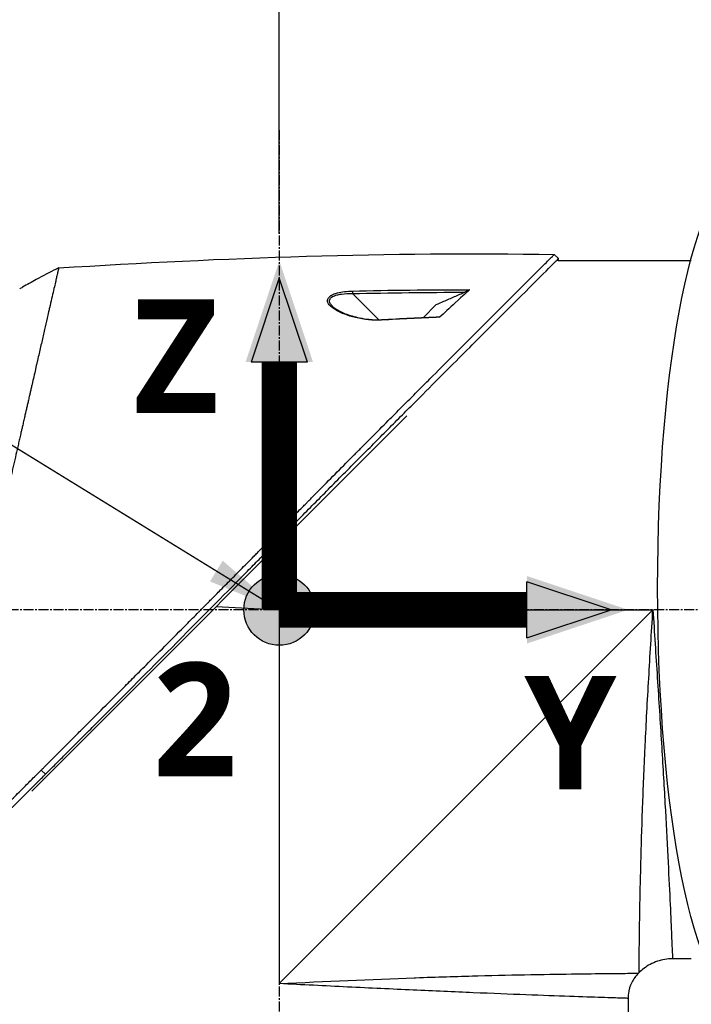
# Model space of a CAD drawing. Header units: millimetres. Extents: x 0 to 4378, y 0 to 2376.
# Tile 134 of 229: x 1490 to 1604, y 1203 to 1369. Entities that reach past the tile are written whole.
import ezdxf

# ---------------------------------------------------------------- set-up
doc = ezdxf.new("R2010")
doc.units = ezdxf.units.MM
doc.header["$LTSCALE"] = 0.2
doc.linetypes.add('CENTER2', pattern=[1.125, 0.75, -0.125, 0.125, -0.125])
for name, color, linetype in [('02_Center Line', 1, 'CENTER2'), ('07_Special Line2', 76, 'Continuous'), ('12_Before Rev.Num.', 5, 'Continuous'), ('13_After Rev.Num.', 6, 'Continuous')]:
    doc.layers.add(name, color=color, linetype=linetype)
doc.layers.add('14_Mark', color=7, linetype='Continuous', true_color=0xe03c31)
doc.styles.add('Rainbow-5.0 Style', font='malgunsl.ttf')
doc.dimstyles.new('Rainbow-5.0 Style', dxfattribs={"dimtxt": 4, "dimasz": 2.5, "dimexe": 1, "dimexo": 1, "dimgap": 1, "dimtad": 1, "dimdsep": 46, "dimtxsty": 'Rainbow-5.0 Style', "dimcen": 0, "dimclrd": 251, "dimclre": 251, "dimclrt": 7, "dimazin": 3, "dimtp": 0.1, "dimtm": 0.1, "dimtfac": 0.61, "dimtmove": 0, "dimatfit": 3, "dimfxl": 1, "dimlwd": -1, "dimlwe": -1, "dimarcsym": 1})

# ---------------------------------------------------------------- blocks, each defined once
blk = doc.blocks.new('A$Cba8e81c6')
for p, q in [((-140.27, 669.07), (-140.98, 669.78)), ((-140.3, 668.7), (-140.27, 669.07)), ((-117.8, 668.7), (-140.3, 668.7)), ((-176.8, 663.44), (-176.8, 663.44)), ((-176.8, 663.1), (-176.8, 663.1)), ((-175.09, 663.15), (-170.68, 658.74)), ((-163.09, 659.13), (-160.99, 661.23)), ((-170.59, 658.65), (-170.59, 658.65)), ((-229.34, 579.04), (-165.9, 642.49)), ((-187.5, 609.7), (-188.04, 620.35)), ((-198.15, 610.24), (-187.5, 609.7)), ((-187.5, 609.7), (-124.3, 609.7)), ((-187.5, 609.7), (-187.5, 546.5)), ((-124.3, 609.7), (-187.5, 546.5)), ((-227.06, 581.89), (-227.77, 582.6)), ((-117.8, 550.7), (-120.99, 550.7)), ((-126.74, 548.26), (-126.64, 548.36)), ((-128.5, 544.01), (-128.5, 535.5))]:
    blk.add_line(p, q)
for centre, radius, start, end in [((-187.17, 589.64), 86.47, 116.0828, 118.646), ((-187.17, 589.63), 86.48, 118.646, 120.3958)]:
    blk.add_arc(centre, radius, start, end)
for centre, major_axis, ratio, start_param, end_param in [((-187.17, 589.63), (-62.83, -59.43), 1, 4.404955, 4.409974), ((-189.55, 592.55), (65.75, 53.33), 0.977068, 1.416312, 1.42047), ((-175.08, 663.14), (0.012, -0.5), 0.024071, 3.598315, 4.687114), ((-170.2, 658.25), (-0.029, 0.499), 0.0232, 5.671142, 6.283186)]:
    blk.add_ellipse(centre, major_axis=major_axis, ratio=ratio, start_param=start_param, end_param=end_param)
for points, knots in [([(-227.77, 582.6), (-227.76, 582.61), (-227.61, 582.76), (-227.53, 582.84), (-227.47, 582.89), (-227.29, 583.07), (-227.18, 583.19), (-226.82, 583.55), (-226.58, 583.79), (-225.85, 584.52), (-225.36, 585), (-223.89, 586.48), (-222.89, 587.47), (-221.64, 588.73), (-221.39, 588.98), (-220.82, 589.55), (-220.49, 589.87), (-219.57, 590.8), (-218.96, 591.41), (-218.22, 592.14), (-218.1, 592.26), (-217.87, 592.5), (-217.76, 592.61), (-216.48, 593.89), (-215.3, 595.08), (-213.42, 596.96), (-212.74, 597.64), (-211.26, 599.13), (-210.47, 599.92), (-207.55, 602.85), (-205.41, 605), (-202.54, 607.9), (-201.82, 608.62), (-200.99, 609.45), (-200.89, 609.56), (-200.7, 609.74), (-200.62, 609.83), (-200.45, 610), (-200.36, 610.09), (-200.16, 610.29), (-200.05, 610.4), (-199.85, 610.6), (-199.77, 610.69), (-199.56, 610.89), (-199.44, 611.02), (-199.22, 611.25), (-199.11, 611.35), (-198.48, 611.99), (-197.95, 612.52), (-196.74, 613.75), (-196.05, 614.45), (-194.66, 615.85), (-193.96, 616.56), (-192.82, 617.72), (-192.37, 618.17), (-191.83, 618.73), (-191.72, 618.83), (-191.44, 619.12), (-191.25, 619.31), (-190.61, 619.96), (-190.16, 620.42), (-189.46, 621.12), (-189.22, 621.37), (-188.89, 621.7), (-188.81, 621.79), (-188.68, 621.92), (-188.63, 621.96), (-188.49, 622.11), (-188.39, 622.21), (-188.14, 622.46), (-187.99, 622.61), (-187.65, 622.96), (-187.46, 623.15), (-187.1, 623.51), (-186.92, 623.69), (-186.68, 623.93), (-186.62, 623.99), (-186.42, 624.2), (-186.26, 624.36), (-185.87, 624.75), (-185.66, 624.97), (-185.27, 625.36), (-185.11, 625.52), (-184.78, 625.85), (-184.62, 626.02), (-184.2, 626.44), (-183.94, 626.7), (-183.49, 627.15), (-183.31, 627.34), (-182.98, 627.67), (-182.84, 627.81), (-182.63, 628.02), (-182.56, 628.09), (-182.29, 628.37), (-182.08, 628.57), (-180.97, 629.7), (-180.06, 630.62), (-178.17, 632.52), (-177.2, 633.5), (-175.85, 634.86), (-175.47, 635.24), (-174.91, 635.81), (-174.73, 635.99), (-174.11, 636.61), (-173.68, 637.04), (-172.81, 637.92), (-172.36, 638.36), (-170.96, 639.77), (-170.01, 640.73), (-168.29, 642.46), (-167.52, 643.23), (-165.87, 644.89), (-164.98, 645.78), (-163.41, 647.36), (-162.71, 648.05), (-159.38, 651.4), (-156.85, 653.92), (-154.01, 656.76), (-153.52, 657.26), (-152.56, 658.21), (-152.1, 658.68), (-149.9, 660.88), (-148.29, 662.48), (-146.26, 664.51), (-145.67, 665.1), (-144.6, 666.16), (-144.12, 666.64), (-142.84, 667.92), (-142.18, 668.58), (-141.5, 669.26), (-141.33, 669.43), (-141.05, 669.7), (-140.98, 669.78), (-140.98, 669.78)], [-6.229962, -6.229962, -6.229962, -6.229962, -6.227864, -6.227864, -6.219552, -6.219552, -6.202929, -6.202929, -6.16968, -6.16968, -6.103208, -6.103208, -5.970065, -5.970065, -5.937453, -5.937453, -5.895346, -5.895346, -5.816119, -5.816119, -5.800362, -5.800362, -5.786281, -5.786281, -5.635887, -5.635887, -5.550128, -5.550128, -5.451964, -5.451964, -5.19041, -5.19041, -5.103809, -5.103809, -5.091041, -5.091041, -5.081268, -5.081268, -5.070806, -5.070806, -5.057101, -5.057101, -5.047416, -5.047416, -5.032993, -5.032993, -5.021064, -5.021064, -4.959513, -4.959513, -4.879662, -4.879662, -4.798866, -4.798866, -4.746913, -4.746913, -4.735039, -4.735039, -4.713278, -4.713278, -4.660559, -4.660559, -4.631405, -4.631405, -4.620962, -4.620962, -4.61581, -4.61581, -4.603824, -4.603824, -4.585775, -4.585775, -4.565126, -4.565126, -4.545061, -4.545061, -4.538129, -4.538129, -4.518662, -4.518662, -4.489931, -4.489931, -4.468034, -4.468034, -4.446173, -4.446173, -4.412022, -4.412022, -4.38742, -4.38742, -4.368644, -4.368644, -4.359076, -4.359076, -4.331844, -4.331844, -4.208918, -4.208918, -4.076245, -4.076245, -4.023995, -4.023995, -3.998904, -3.998904, -3.939656, -3.939656, -3.878964, -3.878964, -3.746371, -3.746371, -3.637173, -3.637173, -3.509455, -3.509455, -3.406658, -3.406658, -3.009825, -3.009825, -2.924337, -2.924337, -2.84138, -2.84138, -2.519502, -2.519502, -2.374871, -2.374871, -2.235834, -2.235834, -1.965462, -1.965462, -1.83333, -1.83333, -1.674568, -1.674568, -1.674568, -1.674568]), ([(-224.8, 667.49), (-224.8, 667.49), (-224.8, 667.49), (-224.8, 667.49), (-224.8, 667.48), (-224.81, 667.47), (-224.81, 667.47), (-224.81, 667.45), (-224.82, 667.42), (-224.83, 667.38), (-224.84, 667.35), (-224.85, 667.31), (-224.86, 667.25), (-224.88, 667.2), (-224.89, 667.14), (-224.91, 667.06), (-224.93, 666.99), (-224.94, 666.91), (-224.97, 666.82), (-224.99, 666.73), (-225.01, 666.63), (-225.03, 666.52), (-225.08, 666.32), (-225.14, 666.07), (-225.21, 665.77), (-225.22, 665.72), (-225.23, 665.66), (-225.25, 665.6), (-225.29, 665.43), (-225.34, 665.18), (-225.43, 664.81), (-225.49, 664.52), (-225.58, 664.14), (-225.69, 663.65), (-225.78, 663.27), (-225.88, 662.82), (-226.01, 662.29), (-226.11, 661.83), (-226.23, 661.32), (-226.36, 660.73), (-226.41, 660.51), (-226.46, 660.29), (-226.52, 660.05), (-226.6, 659.7), (-226.68, 659.35), (-226.76, 658.98), (-226.9, 658.37), (-227.05, 657.73), (-227.2, 657.06), (-227.28, 656.72), (-227.36, 656.38), (-227.44, 656.03), (-227.52, 655.68), (-227.6, 655.33), (-227.68, 654.97), (-227.85, 654.25), (-228.02, 653.5), (-228.2, 652.73), (-228.28, 652.34), (-228.37, 651.95), (-228.47, 651.55), (-228.48, 651.46), (-228.5, 651.38), (-228.52, 651.3), (-228.55, 651.19), (-228.62, 650.87), (-228.74, 650.33), (-228.82, 650), (-228.91, 649.59), (-229.03, 649.09), (-229.12, 648.71), (-229.21, 648.28), (-229.32, 647.81), (-229.37, 647.6), (-229.42, 647.38), (-229.47, 647.16), (-229.52, 646.94), (-229.57, 646.73), (-229.62, 646.5), (-229.66, 646.32), (-229.71, 646.13), (-229.75, 645.95), (-229.81, 645.68), (-229.87, 645.42), (-229.93, 645.16), (-229.98, 644.93), (-230.03, 644.71), (-230.08, 644.48), (-230.14, 644.25), (-230.19, 644.02), (-230.24, 643.79), (-230.3, 643.56), (-230.35, 643.31), (-230.41, 643.08), (-230.46, 642.86), (-230.5, 642.65), (-230.56, 642.4), (-230.62, 642.15), (-230.69, 641.85), (-230.75, 641.56), (-230.82, 641.28), (-230.88, 641), (-230.95, 640.72), (-230.99, 640.51), (-231.04, 640.3), (-231.09, 640.1), (-231.11, 640.02), (-231.12, 639.94), (-231.14, 639.86), (-231.21, 639.58), (-231.27, 639.29), (-231.34, 639), (-231.37, 638.86), (-231.41, 638.71), (-231.44, 638.57), (-231.47, 638.42), (-231.51, 638.28), (-231.54, 638.13), (-231.61, 637.84), (-231.67, 637.55), (-231.74, 637.26), (-231.87, 636.67), (-232.01, 636.08), (-232.14, 635.49), (-232.21, 635.19), (-232.28, 634.89), (-232.35, 634.6), (-232.42, 634.3), (-232.49, 634), (-232.56, 633.7), (-232.59, 633.55), (-232.62, 633.4), (-232.66, 633.25), (-232.69, 633.09), (-232.73, 632.94), (-232.76, 632.79), (-232.83, 632.5), (-232.9, 632.2), (-232.97, 631.91), (-232.97, 631.9), (-232.97, 631.89), (-232.97, 631.88), (-233.04, 631.58), (-233.11, 631.27), (-233.18, 630.97), (-233.25, 630.66), (-233.32, 630.36), (-233.39, 630.05), (-233.43, 629.9), (-233.46, 629.74), (-233.5, 629.59), (-233.53, 629.44), (-233.57, 629.28), (-233.6, 629.13), (-233.67, 628.82), (-233.74, 628.51), (-233.81, 628.2), (-233.86, 628.02), (-233.9, 627.84), (-233.94, 627.65), (-233.94, 627.65), (-233.94, 627.65), (-233.94, 627.64), (-233.96, 627.58), (-233.98, 627.46), (-234.03, 627.27), (-234.06, 627.13), (-234.1, 626.95), (-234.15, 626.73), (-234.18, 626.61), (-234.21, 626.48), (-234.24, 626.34), (-234.27, 626.19), (-234.31, 626.04), (-234.35, 625.87), (-234.37, 625.76), (-234.4, 625.63), (-234.43, 625.51), (-234.44, 625.47), (-234.45, 625.44), (-234.45, 625.4), (-234.54, 625.05), (-234.61, 624.73), (-234.67, 624.47), (-234.82, 623.81), (-234.9, 623.44), (-234.93, 623.35), (-234.98, 623.1), (-235.04, 622.84), (-235.1, 622.59), (-235.17, 622.28), (-235.24, 621.96), (-235.32, 621.65), (-235.35, 621.51), (-235.38, 621.37), (-235.41, 621.23), (-235.45, 621.06), (-235.49, 620.88), (-235.53, 620.71), (-235.58, 620.51), (-235.62, 620.31), (-235.67, 620.11), (-235.75, 619.75), (-235.99, 618.7), (-236.39, 616.95), (-236.4, 616.92), (-236.4, 616.89), (-236.41, 616.86), (-236.69, 615.64), (-236.97, 614.43), (-237.25, 613.22), (-237.46, 612.28), (-237.68, 611.34), (-237.89, 610.4), (-237.96, 610.11), (-238.03, 609.82), (-238.09, 609.52), (-238.37, 608.3), (-238.65, 607.09), (-238.93, 605.89), (-239, 605.56), (-239.08, 605.23), (-239.15, 604.9), (-239.21, 604.65), (-239.27, 604.38), (-239.34, 604.1), (-239.46, 603.55), (-239.6, 602.96), (-239.74, 602.32), (-239.81, 602.04), (-239.88, 601.75), (-239.94, 601.45), (-240.01, 601.16), (-240.08, 600.87), (-240.14, 600.57), (-240.21, 600.29), (-240.28, 600), (-240.34, 599.71), (-240.35, 599.66), (-240.36, 599.62), (-240.37, 599.57), (-240.43, 599.34), (-240.48, 599.1), (-240.54, 598.85), (-240.66, 598.32), (-240.79, 597.75), (-240.93, 597.14), (-241.05, 596.61), (-241.18, 596.05), (-241.31, 595.46), (-241.55, 594.45), (-241.8, 593.35), (-242.07, 592.18), (-242.26, 591.33), (-242.46, 590.45), (-242.67, 589.54)], [0.0008979, 0.0008979, 0.0008979, 0.0008979, 0.0108915, 0.0108915, 0.0108915, 0.020974, 0.020974, 0.020974, 0.0391503, 0.0391503, 0.0391503, 0.0554178, 0.0554178, 0.0554178, 0.0702751, 0.0702751, 0.0702751, 0.0840358, 0.0840358, 0.0840358, 0.0969119, 0.0969119, 0.0969119, 0.1205769, 0.1205769, 0.1205769, 0.125, 0.125, 0.125, 0.1638961, 0.1638961, 0.1638961, 0.1958374, 0.1958374, 0.1958374, 0.2208888, 0.2208888, 0.2208888, 0.2422005, 0.2422005, 0.2422005, 0.25, 0.25, 0.25, 0.2678209, 0.2678209, 0.2678209, 0.2975362, 0.2975362, 0.2975362, 0.3125, 0.3125, 0.3125, 0.3272656, 0.3272656, 0.3272656, 0.3570095, 0.3570095, 0.3570095, 0.3718814, 0.3718814, 0.3718814, 0.375, 0.375, 0.375, 0.3991671, 0.3991671, 0.3991671, 0.4139157, 0.4139157, 0.4139157, 0.4249028, 0.4249028, 0.4249028, 0.429655, 0.429655, 0.429655, 0.4340613, 0.4340613, 0.4340613, 0.4375, 0.4375, 0.4375, 0.4468814, 0.4468814, 0.4468814, 0.4548932, 0.4548932, 0.4548932, 0.4629051, 0.4629051, 0.4629051, 0.4712008, 0.4712008, 0.4712008, 0.4789288, 0.4789288, 0.4789288, 0.4866568, 0.4866568, 0.4866568, 0.4943848, 0.4943848, 0.4943848, 0.5, 0.5, 0.5, 0.502414, 0.502414, 0.502414, 0.5112437, 0.5112437, 0.5112437, 0.5156585, 0.5156585, 0.5156585, 0.5200734, 0.5200734, 0.5200734, 0.528903, 0.528903, 0.528903, 0.5465624, 0.5465624, 0.5465624, 0.555392, 0.555392, 0.555392, 0.5642217, 0.5642217, 0.5642217, 0.5686366, 0.5686366, 0.5686366, 0.5730514, 0.5730514, 0.5730514, 0.5816327, 0.5816327, 0.5816327, 0.5818813, 0.5818813, 0.5818813, 0.5907202, 0.5907202, 0.5907202, 0.5995591, 0.5995591, 0.5995591, 0.6039786, 0.6039786, 0.6039786, 0.6083981, 0.6083981, 0.6083981, 0.6172371, 0.6172371, 0.6172371, 0.622449, 0.622449, 0.622449, 0.6229413, 0.6229413, 0.6229413, 0.6298917, 0.6298917, 0.6298917, 0.6351416, 0.6351416, 0.6351416, 0.6379546, 0.6379546, 0.6379546, 0.6408496, 0.6408496, 0.6408496, 0.6428571, 0.6428571, 0.6428571, 0.6433986, 0.6433986, 0.6433986, 0.6491487, 0.6491487, 0.6491487, 0.6632653, 0.6632653, 0.6632653, 0.6704637, 0.6704637, 0.6704637, 0.6793393, 0.6793393, 0.6793393, 0.6833065, 0.6833065, 0.6833065, 0.6882149, 0.6882149, 0.6882149, 0.6938776, 0.6938776, 0.6938776, 0.7239727, 0.7239727, 0.7239727, 0.7244898, 0.7244898, 0.7244898, 0.7589042, 0.7589042, 0.7589042, 0.7857143, 0.7857143, 0.7857143, 0.7941949, 0.7941949, 0.7941949, 0.8295621, 0.8295621, 0.8295621, 0.8392857, 0.8392857, 0.8392857, 0.849008, 0.849008, 0.849008, 0.8678821, 0.8678821, 0.8678821, 0.876305, 0.876305, 0.876305, 0.8842189, 0.8842189, 0.8842189, 0.8917062, 0.8917062, 0.8917062, 0.8928571, 0.8928571, 0.8928571, 0.9031342, 0.9031342, 0.9031342, 0.9247967, 0.9247967, 0.9247967, 0.9437386, 0.9437386, 0.9437386, 0.9764071, 0.9764071, 0.9764071, 1, 1, 1, 1]), ([(-227.06, 581.89), (-227.03, 581.93), (-226.73, 582.23), (-226.06, 582.9), (-225.8, 583.15), (-225.04, 583.91), (-224.52, 584.43), (-222.97, 585.98), (-221.91, 587.04), (-220.54, 588.41), (-220.24, 588.71), (-219.58, 589.37), (-219.23, 589.72), (-217.92, 591.03), (-216.97, 591.98), (-215.47, 593.49), (-214.91, 594.04), (-212.88, 596.08), (-211.39, 597.58), (-206.92, 602.06), (-201.36, 607.66), (-195.49, 613.59), (-194.18, 614.92), (-192.22, 616.91), (-191.57, 617.56), (-190.67, 618.48), (-190.41, 618.74), (-189.66, 619.5), (-189.16, 620.01), (-188.5, 620.67), (-188.35, 620.83), (-188.09, 621.09), (-187.98, 621.2), (-187.77, 621.42), (-187.67, 621.52), (-187.46, 621.73), (-187.35, 621.84), (-186.83, 622.36), (-186.42, 622.78), (-185.57, 623.64), (-185.13, 624.08), (-183.87, 625.35), (-183.05, 626.18), (-181.43, 627.82), (-180.62, 628.63), (-178.97, 630.3), (-178.13, 631.15), (-176.41, 632.88), (-175.53, 633.76), (-174.2, 635.1), (-173.75, 635.55), (-172.53, 636.78), (-171.77, 637.54), (-170.18, 639.15), (-169.34, 639.99), (-167.69, 641.65), (-166.88, 642.46), (-165.31, 644.04), (-164.54, 644.8), (-162.33, 647.02), (-160.9, 648.46), (-156.93, 652.43), (-154.48, 654.88), (-151.8, 657.56), (-151.37, 657.99), (-149.36, 660), (-147.9, 661.46), (-144.63, 664.72), (-143.04, 666.31), (-141.67, 667.67), (-141.43, 667.91), (-140.91, 668.44), (-140.67, 668.67), (-140.35, 668.99), (-140.27, 669.07), (-140.27, 669.07)], [0.000001, 0.000001, 0.000001, 0.000001, 0.0174896, 0.0174896, 0.0280641, 0.0280641, 0.0492044, 0.0492044, 0.0915833, 0.0915833, 0.103829, 0.103829, 0.1177045, 0.1177045, 0.1548929, 0.1548929, 0.1762617, 0.1762617, 0.2332292, 0.2332292, 0.3447473, 0.3447473, 0.3768428, 0.3768428, 0.3928613, 0.3928613, 0.3992061, 0.3992061, 0.4115742, 0.4115742, 0.4153435, 0.4153435, 0.4181398, 0.4181398, 0.4207138, 0.4207138, 0.4231441, 0.4231441, 0.4328041, 0.4328041, 0.443145, 0.443145, 0.4624048, 0.4624048, 0.4815797, 0.4815797, 0.5018181, 0.5018181, 0.5229618, 0.5229618, 0.5340035, 0.5340035, 0.5527188, 0.5527188, 0.5738832, 0.5738832, 0.5945831, 0.5945831, 0.6145009, 0.6145009, 0.6528362, 0.6528362, 0.7241388, 0.7241388, 0.7381113, 0.7381113, 0.7906485, 0.7906485, 0.8696683, 0.8696683, 0.8893857, 0.8893857, 0.91901, 0.91901, 0.9486615, 0.9486615, 0.9486615, 0.9486615]), ([(-170.22, 658.66), (-171.64, 658.58), (-173.1, 658.74), (-174.63, 659.11), (-175.92, 659.43), (-176.98, 659.83), (-177.82, 660.31), (-177.86, 660.34), (-177.91, 660.36), (-177.96, 660.39), (-178.45, 660.69), (-178.82, 660.98), (-179.05, 661.28), (-179.12, 661.37), (-179.18, 661.45), (-179.22, 661.53), (-179.27, 661.62), (-179.31, 661.7), (-179.33, 661.79), (-179.37, 661.96), (-179.34, 662.14), (-179.25, 662.33), (-179.17, 662.49), (-179.03, 662.64), (-178.83, 662.78), (-178.8, 662.8), (-178.75, 662.83), (-178.71, 662.86), (-178.6, 662.92), (-178.48, 662.98), (-178.35, 663.04), (-178.25, 663.08), (-178.14, 663.12), (-178.02, 663.16), (-177.9, 663.2), (-177.78, 663.23), (-177.66, 663.26), (-176.93, 663.45), (-176.07, 663.56), (-175.1, 663.58)], [0, 0, 0, 0, 0.25, 0.25, 0.25, 0.4865055, 0.4865055, 0.4865055, 0.5, 0.5, 0.5, 0.625, 0.625, 0.625, 0.65625, 0.65625, 0.65625, 0.6875, 0.6875, 0.6875, 0.75, 0.75, 0.75, 0.8021419, 0.8021419, 0.8021419, 0.8125, 0.8125, 0.8125, 0.8375, 0.8375, 0.8375, 0.85625, 0.85625, 0.85625, 0.875, 0.875, 0.875, 0.9999999, 0.9999999, 0.9999999, 0.9999999]), ([(-178.59, 661.12), (-178.65, 661.18), (-178.7, 661.24), (-178.75, 661.3), (-178.8, 661.35), (-178.84, 661.41), (-178.88, 661.47), (-178.93, 661.56), (-178.98, 661.67), (-179, 661.85), (-179, 661.86), (-179, 661.87), (-179, 661.88), (-179, 661.93), (-179, 661.98), (-179, 662.02), (-178.99, 662.05), (-178.98, 662.09), (-178.97, 662.12), (-178.94, 662.21), (-178.89, 662.3), (-178.83, 662.38), (-178.75, 662.47), (-178.65, 662.55), (-178.53, 662.62), (-178.51, 662.64), (-178.49, 662.65), (-178.46, 662.66), (-178.27, 662.76), (-178.05, 662.85), (-177.78, 662.92), (-177.54, 662.99), (-177.26, 663.04), (-176.95, 663.08), (-176.43, 663.15), (-175.81, 663.17), (-175.09, 663.15)], [-0.9529877, -0.9529877, -0.9529877, -0.9529877, -0.9022408, -0.9022408, -0.9022408, -0.8514938, -0.8514938, -0.8514938, -0.75, -0.75, -0.75, -0.7421865, -0.7421865, -0.7421865, -0.705, -0.705, -0.705, -0.675, -0.675, -0.675, -0.6, -0.6, -0.6, -0.5168612, -0.5168612, -0.5168612, -0.5, -0.5, -0.5, -0.375, -0.375, -0.375, -0.25, -0.25, -0.25, -0.0000001, -0.0000001, -0.0000001, -0.0000001]), ([(-156.13, 663.38), (-156.73, 663.11), (-157.32, 662.85), (-158.51, 662.32), (-159.11, 662.06), (-159.7, 661.8), (-159.7, 661.8), (-159.71, 661.79), (-159.72, 661.79), (-160.14, 661.6), (-160.57, 661.42), (-160.99, 661.23)], [-0.3898017, -0.3898017, -0.3898017, -0.3898017, -0.1949013, -0.1949013, 0, 0, 0, 0.0018086, 0.0018086, 0.0018086, 0.14148, 0.14148, 0.14148, 0.14148]), ([(-155.3, 663.81), (-155.57, 663.57), (-156.42, 662.81), (-158.73, 660.69), (-159.66, 659.82), (-160.37, 659.16)], [0.000001, 0.000001, 0.000001, 0.000001, 0.1867187, 0.1867187, 0.3309926, 0.3309926, 0.3309926, 0.3309926]), ([(-155.3, 663.81), (-155.31, 663.8), (-155.33, 663.79), (-155.38, 663.76), (-155.41, 663.74), (-155.5, 663.68), (-155.58, 663.64), (-155.81, 663.52), (-155.97, 663.45), (-156.13, 663.38)], [0.00000001, 0.00000001, 0.00000001, 0.00000001, 0.00934531, 0.00934531, 0.02070119, 0.02070119, 0.04610095, 0.04610095, 0.07967024, 0.07967024, 0.07967024, 0.07967024]), ([(-178.44, 660.94), (-178.24, 660.76), (-177.97, 660.57), (-177.28, 660.16), (-176.83, 659.95), (-175.61, 659.47), (-174.79, 659.24), (-173.4, 658.95), (-172.86, 658.86), (-171.62, 658.74), (-170.92, 658.71), (-170.23, 658.75)], [0, 0, 0, 0, 0.1427344, 0.1427344, 0.3278478, 0.3278478, 0.6093621, 0.6093621, 0.7814093, 0.7814093, 0.9894028, 0.9894028, 0.9894028, 0.9894028]), ([(-160.37, 659.25), (-160.36, 659.25), (-160.34, 659.25), (-160.33, 659.24), (-160.32, 659.24), (-160.33, 659.22), (-160.33, 659.21), (-160.35, 659.19), (-160.36, 659.18), (-160.37, 659.16)], [0.18466179, 0.18466179, 0.18466179, 0.18466179, 0.20109399, 0.20109399, 0.21736929, 0.21736929, 0.23156221, 0.23156221, 0.24608538, 0.24608538, 0.24608538, 0.24608538]), ([(-126.64, 548.36), (-126.64, 548.36), (-126.64, 548.36), (-126.64, 548.36), (-126.64, 548.36), (-126.64, 548.76), (-126.63, 549.55), (-126.63, 549.57), (-126.63, 549.58), (-126.63, 549.6), (-126.62, 550.4), (-126.61, 551.58), (-126.59, 553.09), (-126.59, 553.14), (-126.59, 553.2), (-126.59, 553.25), (-126.57, 554.83), (-126.54, 556.8), (-126.5, 559.12), (-126.46, 561.32), (-126.41, 563.79), (-126.34, 566.52), (-126.34, 566.65), (-126.33, 566.78), (-126.33, 566.91), (-126.26, 569.65), (-126.17, 572.69), (-126.06, 575.88), (-126.05, 576.03), (-126.05, 576.17), (-126.04, 576.32), (-125.92, 579.53), (-125.79, 582.9), (-125.62, 586.42), (-125.61, 586.56), (-125.61, 586.69), (-125.6, 586.82), (-125.43, 590.45), (-125.22, 594.28), (-125, 598.11), (-124.78, 601.93), (-124.55, 605.81), (-124.3, 609.7)], [0.5002568, 0.5002568, 0.5002568, 0.5002568, 0.5003876, 0.5003876, 0.5003876, 0.5625, 0.5625, 0.5625, 0.5637682, 0.5637682, 0.5637682, 0.625, 0.625, 0.625, 0.6270506, 0.6270506, 0.6270506, 0.6901228, 0.6901228, 0.6901228, 0.75, 0.75, 0.75, 0.7528673, 0.7528673, 0.7528673, 0.8125, 0.8125, 0.8125, 0.8152429, 0.8152429, 0.8152429, 0.875, 0.875, 0.875, 0.877259, 0.877259, 0.877259, 0.9386494, 0.9386494, 0.9386494, 1, 1, 1, 1]), ([(-124.3, 609.7), (-124.05, 605.85), (-123.8, 602.01), (-123.55, 598.21), (-123.31, 594.45), (-123.07, 590.69), (-122.85, 587.14), (-122.64, 583.58), (-122.44, 580.19), (-122.26, 576.98), (-122.08, 573.78), (-121.92, 570.74), (-121.78, 568.02), (-121.64, 565.3), (-121.53, 562.85), (-121.42, 560.69), (-121.32, 558.53), (-121.24, 556.7), (-121.18, 555.22), (-121.11, 553.75), (-121.07, 552.61), (-121.03, 551.85), (-121, 551.09), (-120.99, 550.7), (-120.99, 550.7), (-120.99, 550.7), (-120.99, 550.7), (-120.99, 550.7)], [0, 0, 0, 0, 0.0627169, 0.0627169, 0.0627169, 0.125, 0.125, 0.125, 0.1875, 0.1875, 0.1875, 0.25, 0.25, 0.25, 0.3125314, 0.3125314, 0.3125314, 0.375, 0.375, 0.375, 0.4375116, 0.4375116, 0.4375116, 0.4999994, 0.4999994, 0.4999994, 0.5001285, 0.5001285, 0.5001285, 0.5001285]), ([(-235.48, 574.92), (-235.46, 574.94), (-235.4, 575), (-235.26, 575.14), (-235.2, 575.2), (-235.03, 575.36), (-234.92, 575.48), (-234.58, 575.81), (-234.35, 576.04), (-233.66, 576.73), (-233.19, 577.19), (-232.4, 577.98), (-232.08, 578.3), (-231.44, 578.94), (-231.11, 579.26), (-230.3, 580.08), (-229.8, 580.58), (-229.04, 581.33), (-228.79, 581.58), (-228.41, 581.96), (-228.28, 582.09), (-228.09, 582.28), (-228.03, 582.34), (-227.95, 582.42), (-227.78, 582.59), (-227.77, 582.6)], [-1.054271, -1.054271, -1.054271, -1.054271, -1.016011, -1.016011, -0.991173, -0.991173, -0.941498, -0.941498, -0.842144, -0.842144, -0.643564, -0.643564, -0.511372, -0.511372, -0.379025, -0.379025, -0.180334, -0.180334, -0.080976, -0.080976, -0.031296, -0.031296, -0.006457, -0.006457, -0.000001, -0.000001, -0.000001, -0.000001]), ([(-247.1, 562.01), (-247.1, 562.01), (-247.04, 562.07), (-246.83, 562.28), (-246.66, 562.44), (-246.3, 562.8), (-246.13, 562.96), (-245.69, 563.4), (-245.4, 563.69), (-244.88, 564.2), (-244.68, 564.4), (-244.22, 564.85), (-243.97, 565.1), (-242.97, 566.09), (-242.14, 566.9), (-239.4, 569.61), (-237.24, 571.76), (-233.65, 575.33), (-232.39, 576.58), (-230.44, 578.52), (-229.78, 579.18), (-228.77, 580.19), (-228.44, 580.52), (-227.92, 581.03), (-227.75, 581.2), (-227.3, 581.66), (-227.09, 581.87), (-227.06, 581.89)], [0, 0, 0, 0, 0.449356, 0.449356, 0.898467, 0.898467, 1.197468, 1.197468, 1.595858, 1.595858, 1.82337, 1.82337, 2.083118, 2.083118, 2.775822, 2.775822, 4.159486, 4.159486, 4.850949, 4.850949, 5.197063, 5.197063, 5.370242, 5.370242, 5.456832, 5.456832, 5.599134, 5.599134, 5.599134, 5.599134]), ([(-120.99, 550.7), (-121.85, 550.7), (-122.73, 550.56), (-124.37, 550), (-125.15, 549.58), (-126.12, 548.84), (-126.39, 548.61), (-126.64, 548.36)], [0, 0, 0, 0, 0.2592614, 0.2592614, 0.5193326, 0.5193326, 0.6259312, 0.6259312, 0.6259312, 0.6259312]), ([(-187.5, 546.5), (-179.72, 546.88), (-171.88, 547.23), (-164.67, 547.49), (-164.59, 547.49), (-164.52, 547.5), (-164.44, 547.5), (-160.9, 547.63), (-157.46, 547.73), (-154.21, 547.82), (-154.12, 547.82), (-154.03, 547.82), (-153.94, 547.83), (-150.71, 547.91), (-147.71, 547.98), (-144.96, 548.03), (-144.88, 548.03), (-144.8, 548.03), (-144.73, 548.03), (-141.97, 548.09), (-139.44, 548.12), (-137.25, 548.15), (-137.2, 548.15), (-137.14, 548.15), (-137.09, 548.16), (-134.9, 548.18), (-133.04, 548.2), (-131.51, 548.22), (-131.49, 548.22), (-131.46, 548.22), (-131.44, 548.22), (-130.69, 548.23), (-130.01, 548.23), (-129.43, 548.24), (-128.84, 548.24), (-128.34, 548.25), (-127.95, 548.25), (-127.94, 548.25), (-127.94, 548.25), (-127.93, 548.25), (-127.15, 548.25), (-126.75, 548.26), (-126.74, 548.26), (-126.74, 548.26), (-126.74, 548.26), (-126.74, 548.26)], [0, 0, 0, 0, 0.1237216, 0.1237216, 0.1237216, 0.125, 0.125, 0.125, 0.1858558, 0.1858558, 0.1858558, 0.1875, 0.1875, 0.1875, 0.2483067, 0.2483067, 0.2483067, 0.25, 0.25, 0.25, 0.3110307, 0.3110307, 0.3110307, 0.3125, 0.3125, 0.3125, 0.3740244, 0.3740244, 0.3740244, 0.375, 0.375, 0.375, 0.4055785, 0.4055785, 0.4055785, 0.4371666, 0.4371666, 0.4371666, 0.4375, 0.4375, 0.4375, 0.5, 0.5, 0.5, 0.500405, 0.500405, 0.500405, 0.500405]), ([(-126.74, 548.26), (-127.2, 547.8), (-127.59, 547.26), (-128.17, 546.1), (-128.36, 545.46), (-128.48, 544.55), (-128.5, 544.28), (-128.5, 544.01)], [0, 0, 0, 0, 0.1944378, 0.1944378, 0.3894915, 0.3894915, 0.4694478, 0.4694478, 0.4694478, 0.4694478]), ([(-128.5, 544.01), (-128.5, 544.01), (-128.88, 544.03), (-129.63, 544.05), (-130.01, 544.06), (-130.47, 544.08), (-131.03, 544.09), (-131.6, 544.11), (-132.25, 544.13), (-132.99, 544.16), (-134.47, 544.2), (-136.29, 544.26), (-138.43, 544.34), (-140.56, 544.41), (-143.06, 544.5), (-145.78, 544.61), (-148.5, 544.71), (-151.46, 544.83), (-154.69, 544.96), (-157.91, 545.1), (-161.34, 545.25), (-164.88, 545.41), (-168.43, 545.57), (-172.14, 545.75), (-175.95, 545.93), (-179.76, 546.12), (-183.66, 546.31), (-187.5, 546.5)], [0.5000036, 0.5000036, 0.5000036, 0.5000036, 0.5624944, 0.5624944, 0.5624944, 0.5937419, 0.5937419, 0.5937419, 0.6249896, 0.6249896, 0.6249896, 0.6874857, 0.6874857, 0.6874857, 0.7499833, 0.7499833, 0.7499833, 0.8124833, 0.8124833, 0.8124833, 0.8749861, 0.8749861, 0.8749861, 0.9375, 0.9375, 0.9375, 1, 1, 1, 1])]:
    blk.add_open_spline(points, degree=3, knots=knots)
for points in [[(-224.8, 667.49), (-196.9, 669.25), (-168.93, 670.22), (-140.98, 669.78)], [(-231.41, 663.94), (-231.36, 663.97), (-231.3, 664.01), (-231.23, 664.05)], [(-175.1, 663.58), (-168.83, 663.74), (-162.21, 663.82), (-155.3, 663.81)], [(-175.09, 663.15), (-168.77, 663.3), (-162.45, 663.38), (-156.13, 663.38)], [(-178.43, 660.96), (-178.49, 661.02), (-178.55, 661.07), (-178.59, 661.12)], [(-170.23, 658.75), (-166.94, 658.95), (-163.66, 659.11), (-160.37, 659.25)], [(-160.37, 659.16), (-163.66, 659.03), (-166.94, 658.86), (-170.22, 658.66)], [(-120.99, 550.7), (-120.99, 550.7), (-120.99, 550.7), (-120.99, 550.7)]]:
    blk.add_open_spline(points, degree=3)
at = {"layer": '02_Center Line', "ltscale": 11.288275}
for p, q in [((-187.5, 690.77), (-187.5, 85.27)), ((50.29, 609.7), (-293.82, 609.7))]:
    blk.add_line(p, q, dxfattribs=at)
blk = doc.blocks.new('*D133')
at = {"color": 251, "linetype": 'ByBlock', "transparency": 16777216}
for p, q in [((1534.37, 1333), (1534.37, 1484)), ((1682.77, 1468.85), (1682.77, 1484)), ((1544.37, 1480), (1672.77, 1480))]:
    blk.add_line(p, q, dxfattribs=at)
at = {"color": 251, "transparency": 16777216}
for points in [[(1544.37, 1481.67), (1544.37, 1478.34), (1534.37, 1480)], [(1672.77, 1481.67), (1672.77, 1478.34), (1682.77, 1480)]]:
    blk.add_solid(points, dxfattribs=at)
at = {"layer": 'Defpoints', "color": 0, "transparency": 16777216}
for p in [(1682.77, 1480), (1682.77, 1464.85), (1534.37, 1329)]:
    blk.add_point(p, dxfattribs=at)
at = {"color": 7, "transparency": 16777216, "insert": (1608.57, 1492.32), "char_height": 16, "attachment_point": 5, "style": 'Rainbow-5.0 Style'}
blk.add_mtext('148.4', dxfattribs=at)
blk = doc.blocks.new('Blk$L1P0-3O23B')
for q in [(63.35, -1.67), (70.72, 5.7)]:
    blk.add_line((63.35, 5.7), q)
blk.add_ellipse((0, 0), major_axis=(69.35, 0), ratio=0.201954)
blk = doc.blocks.new('A$C70e6bd02')
at = {"layer": '07_Special Line2'}
blk.add_hatch(color=256, dxfattribs=at).paths.add_polyline_path([(49.16, 0), (34.9, 4.75), (34.9, -4.75)])
at = {"layer": '12_Before Rev.Num.'}
blk.add_hatch(color=256, dxfattribs=at).paths.add_polyline_path([(0, 49.16), (-4.75, 34.9), (4.75, 34.9)])
at = {"layer": '14_Mark'}
h = blk.add_hatch(color=256, dxfattribs=at)
h.dxf.hatch_style = 1
h.paths.add_polyline_path([(5, 0, 1), (-5, 0, 1)])
at = {"layer": '07_Special Line2'}
for p, q in [((34.9, -3.96), (34.9, 3.96)), ((46.78, 0), (34.9, 3.96)), ((34.9, -3.96), (46.78, 0))]:
    blk.add_line(p, q, dxfattribs=at)
at = {"layer": '07_Special Line2', "const_width": 5}
blk.add_lwpolyline([(34.9, 0), (0, 0)], dxfattribs=at)
at = {"layer": '12_Before Rev.Num.'}
for p, q in [((0, 46.78), (-3.96, 34.9)), ((3.96, 34.9), (0, 46.78)), ((3.96, 34.9), (-3.96, 34.9))]:
    blk.add_line(p, q, dxfattribs=at)
at = {"layer": '12_Before Rev.Num.', "const_width": 5}
blk.add_lwpolyline([(0, 34.9), (0, 0)], dxfattribs=at)
at = {"layer": '14_Mark'}
blk.add_circle((0, 0), 5, dxfattribs=at)
at = {"layer": '07_Special Line2', "insert": (34.53, -17.31), "char_height": 16, "attachment_point": 4, "style": 'Rainbow-5.0 Style'}
blk.add_mtext('{\\fMalgun Gothic Semilight|b1|i0|c129|p50;Y}', dxfattribs=at)
at = {"layer": '12_Before Rev.Num.', "insert": (-20.59, 35.73), "char_height": 16, "attachment_point": 4, "style": 'Rainbow-5.0 Style'}
blk.add_mtext('{\\fMalgun Gothic Semilight|b1|i0|c129|p50;Z}', dxfattribs=at)
at = {"layer": '14_Mark', "insert": (-17.84, -15.46), "char_height": 16, "attachment_point": 4, "style": 'Rainbow-5.0 Style'}
blk.add_mtext('{\\fMalgun Gothic Semilight|b1|i0|c129|p50;2}', dxfattribs=at)

msp = doc.modelspace()

# ---------------------------------------------------------------- block references
msp.add_blockref('A$Cba8e81c6', (1721.873, 659.684))
at = {"xscale": 1.2, "yscale": 1.2, "zscale": 1.2}
msp.add_blockref('A$C70e6bd02', (1534.38, 1269.384), dxfattribs=at)
at = {"layer": '13_After Rev.Num.', "rotation": 90}
msp.add_blockref('Blk$L1P0-3O23B', (1612.381, 1273.084), dxfattribs=at)

# ---------------------------------------------------------------- dimensions: what is measured, and where the dimension line sits
dim = msp.add_linear_dim(base=(1682.773, 1480.003), p1=(1534.373, 1328.999), p2=(1682.773, 1464.853), dimstyle='Rainbow-5.0 Style', override={"dimscale": 4, "dimtol": 0, "dimlim": 0, "dimtp": 0.1, "dimtm": 0.1, "dimtfac": 0.61, "dimtdec": 2, "dimtolj": 0, "dimtzin": 8})
dim.commit()
dim.dimension.update_dxf_attribs({"geometry": '*D133', "text_midpoint": (1608.573, 1492.324)})

# ---------------------------------------------------------------- leaders
at = {"annotation_type": 0, "has_hookline": 1, "hookline_direction": 1}
for points, text_width in [([(1534.38, 1269.384), (1376.463, 1366.426), (1363.963, 1366.426)], 116.644), ([(1534.373, 1106.612), (1384.422, 1208.852), (1371.922, 1208.852)], 101.602)]:
    msp.add_leader(points, dimstyle='Rainbow-5.0 Style', override={"dimscale": 5, "dimgap": 1, "dimtad": 1}, dxfattribs=dict(at, text_width=text_width))

doc.saveas('drawing.dxf')
